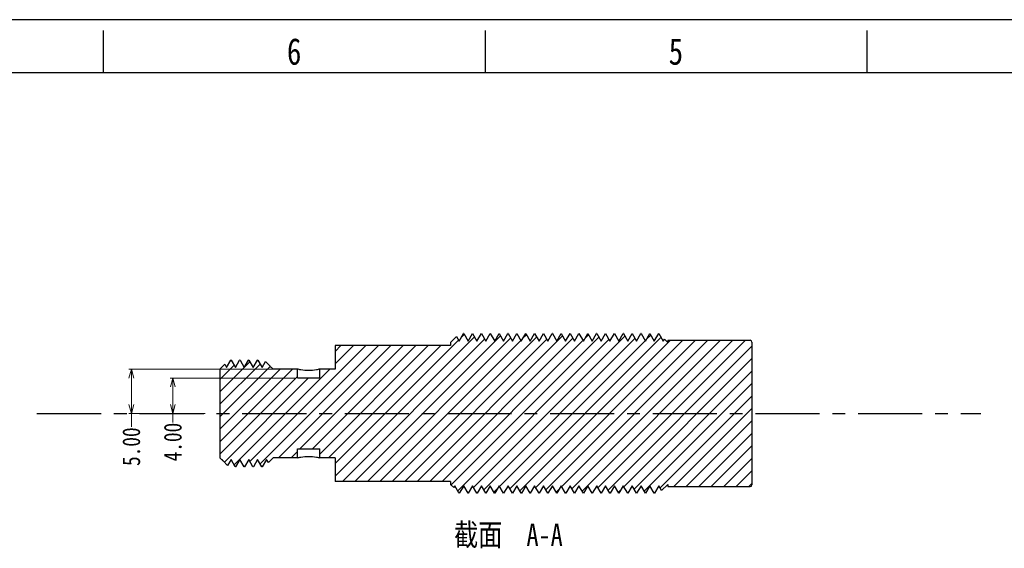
# Model space of a CAD drawing. Header units: inches. Extents: x 2658 to 3015, y -2152 to -1900.
# Tile 15 of 30: x 2741 to 2852, y -1960 to -1900. Entities that reach past the tile are written whole.
import ezdxf

# ---------------------------------------------------------------- set-up
doc = ezdxf.new("R2010")
doc.units = ezdxf.units.IN
doc.header["$LTSCALE"] = 0.64311
doc.header["$MEASUREMENT"] = 0
doc.header["$PDMODE"] = 3
doc.header["$PDSIZE"] = 0.3125
doc.linetypes.add('CENTER', pattern=[0.6, 0.375, -0.075, 0.075, -0.075])
doc.linetypes.add('PHANTOM', pattern=[0.8, 0.45, -0.05, 0.1, -0.05, 0.1, -0.05])
doc.layers.get('0').update_dxf_attribs({"linetype": 'CONTINUOUS'})
doc.layers.get('Defpoints').update_dxf_attribs({"linetype": 'CONTINUOUS'})
doc.layers.add('DEFAULT_3', color=7, linetype='PHANTOM')
doc.layers.add('图框', color=7, linetype='CONTINUOUS')
doc.styles.get("Standard").update_dxf_attribs({"font": 'txt', "width": 0.8})
doc.dimstyles.new('2.0', dxfattribs={"dimtxt": 2, "dimasz": 1, "dimexe": 0.3, "dimexo": 0.3, "dimgap": 0.09, "dimtad": 0, "dimzin": 0, "dimdsep": 46, "dimtxsty": 'Standard', "dimblk": 'OPEN30', "dimcen": 0, "dimclrd": 3, "dimclre": 3, "dimclrt": 4, "dimazin": 0, "dimtfac": 1, "dimtofl": 0, "dimtmove": 0, "dimatfit": 3, "dimldrblk": 'OPEN30', "dimfxl": 1, "dimtolj": 1, "dimtzin": 0, "dimlwd": 20, "dimlwe": 20, "dimarcsym": 0})

# ---------------------------------------------------------------- blocks, each defined once
blk = doc.blocks.new('_Open30')
at = {"color": 0, "linetype": 'ByBlock', "lineweight": -2}
for p, q in [((-1, 0.27), (0, 0)), ((0, 0), (-1, -0.27)), ((0, 0), (-1, 0))]:
    blk.add_line(p, q, dxfattribs=at)
blk = doc.blocks.new('*D13')
at = {"color": 3, "lineweight": 20}
for p, q in [((2772.18, -1940.45), (2758.12, -1940.45)), ((2758.42, -1941.45), (2758.42, -1943.45)), ((2762.08, -1944.45), (2758.12, -1944.45)), ((2758.42, -1944.45), (2758.42, -1945.45))]:
    blk.add_line(p, q, dxfattribs=at)
at = {"layer": 'Defpoints', "color": 0}
for p in [(2772.48, -1940.45), (2758.42, -1944.45), (2762.38, -1944.45)]:
    blk.add_point(p, dxfattribs=at)
at = {"color": 3, "lineweight": 20}
for p, rotation in [((2758.42, -1940.45), 90), ((2758.42, -1944.45), 270)]:
    blk.add_blockref('_Open30', p, dxfattribs=dict(at, rotation=rotation))
at = {"color": 4, "insert": (2758.42, -1947.67), "char_height": 2, "attachment_point": 5, "rotation": 90}
blk.add_mtext('\\A1;4.00', dxfattribs=at)
blk = doc.blocks.new('*D14')
at = {"color": 3, "lineweight": 20}
for p, q in [((2772.18, -1939.45), (2753.44, -1939.45)), ((2753.74, -1940.45), (2753.74, -1943.45)), ((2762.08, -1944.45), (2753.44, -1944.45)), ((2753.74, -1944.45), (2753.74, -1945.96))]:
    blk.add_line(p, q, dxfattribs=at)
at = {"layer": 'Defpoints', "color": 0}
for p in [(2772.48, -1939.45), (2753.74, -1944.45), (2762.38, -1944.45)]:
    blk.add_point(p, dxfattribs=at)
at = {"color": 3, "lineweight": 20}
for p, rotation in [((2753.74, -1939.45), 90), ((2753.74, -1944.45), 270)]:
    blk.add_blockref('_Open30', p, dxfattribs=dict(at, rotation=rotation))
at = {"color": 4, "insert": (2753.74, -1948.19), "char_height": 2, "attachment_point": 5, "rotation": 90}
blk.add_mtext('\\A1;5.00', dxfattribs=at)

msp = doc.modelspace()

# ---------------------------------------------------------------- hatches: boundary and pattern name
at = {"linetype": 'Continuous'}
h = msp.add_hatch(dxfattribs=at)
h.set_pattern_fill('XSEC0001', color=2, scale=0.994476, angle=45, style=0, pattern_type=0)
h.set_pattern_definition([(45, (2673.3805, -2088.6071), (-0.7032004, 0.7032004), [])])
edge = h.paths.add_edge_path()
edge.add_line((2763.727, -1939.447), (2763.727, -1949.447))
edge.add_line((2763.727, -1939.447), (2764.268, -1938.906))
edge.add_line((2764.268, -1938.906), (2764.477, -1939.269))
edge.add_line((2764.477, -1939.269), (2764.952, -1938.447))
edge.add_line((2765.002, -1938.447), (2764.952, -1938.447))
edge.add_line((2765.002, -1938.447), (2765.477, -1939.269))
edge.add_line((2765.477, -1939.269), (2765.952, -1938.447))
edge.add_line((2766.002, -1938.447), (2765.952, -1938.447))
edge.add_line((2766.002, -1938.447), (2766.477, -1939.269))
edge.add_line((2766.477, -1939.269), (2766.952, -1938.447))
edge.add_line((2767.002, -1938.447), (2766.952, -1938.447))
edge.add_line((2767.002, -1938.447), (2767.477, -1939.269))
edge.add_line((2767.477, -1939.269), (2767.952, -1938.447))
edge.add_line((2768.002, -1938.447), (2767.952, -1938.447))
edge.add_line((2768.002, -1938.447), (2768.477, -1939.269))
edge.add_line((2768.477, -1939.269), (2768.87, -1938.589))
edge.add_line((2769.378, -1939.097), (2768.87, -1938.589))
edge.add_line((2769.378, -1939.097), (2769.477, -1939.269))
edge.add_line((2769.477, -1939.269), (2769.504, -1939.223))
edge.add_line((2769.727, -1939.447), (2769.504, -1939.223))
edge.add_line((2772.477, -1939.447), (2769.727, -1939.447))
edge.add_line((2772.477, -1940.447), (2772.477, -1939.447))
edge.add_line((2772.477, -1940.447), (2774.977, -1940.447))
edge.add_line((2774.977, -1940.447), (2774.977, -1939.447))
edge.add_line((2776.727, -1939.447), (2774.977, -1939.447))
edge.add_line((2776.727, -1936.797), (2776.727, -1939.447))
edge.add_line((2789.727, -1936.797), (2776.727, -1936.797))
edge.add_line((2789.727, -1936.447), (2789.727, -1936.797))
edge.add_line((2789.727, -1936.447), (2790.405, -1935.769))
edge.add_line((2790.405, -1935.769), (2790.714, -1936.304))
edge.add_line((2790.714, -1936.304), (2791.209, -1935.447))
edge.add_line((2791.219, -1935.447), (2791.209, -1935.447))
edge.add_line((2791.219, -1935.447), (2791.714, -1936.304))
edge.add_line((2791.714, -1936.304), (2792.209, -1935.447))
edge.add_line((2792.219, -1935.447), (2792.209, -1935.447))
edge.add_line((2792.219, -1935.447), (2792.714, -1936.304))
edge.add_line((2792.714, -1936.304), (2793.209, -1935.447))
edge.add_line((2793.219, -1935.447), (2793.209, -1935.447))
edge.add_line((2793.219, -1935.447), (2793.714, -1936.304))
edge.add_line((2793.714, -1936.304), (2794.209, -1935.447))
edge.add_line((2794.219, -1935.447), (2794.209, -1935.447))
edge.add_line((2794.219, -1935.447), (2794.714, -1936.304))
edge.add_line((2794.714, -1936.304), (2795.209, -1935.447))
edge.add_line((2795.219, -1935.447), (2795.209, -1935.447))
edge.add_line((2795.219, -1935.447), (2795.714, -1936.304))
edge.add_line((2795.714, -1936.304), (2796.209, -1935.447))
edge.add_line((2796.219, -1935.447), (2796.209, -1935.447))
edge.add_line((2796.219, -1935.447), (2796.714, -1936.304))
edge.add_line((2796.714, -1936.304), (2797.209, -1935.447))
edge.add_line((2797.219, -1935.447), (2797.209, -1935.447))
edge.add_line((2797.219, -1935.447), (2797.714, -1936.304))
edge.add_line((2797.714, -1936.304), (2798.209, -1935.447))
edge.add_line((2798.219, -1935.447), (2798.209, -1935.447))
edge.add_line((2798.219, -1935.447), (2798.714, -1936.304))
edge.add_line((2798.714, -1936.304), (2799.209, -1935.447))
edge.add_line((2799.219, -1935.447), (2799.209, -1935.447))
edge.add_line((2799.219, -1935.447), (2799.714, -1936.304))
edge.add_line((2799.714, -1936.304), (2800.209, -1935.447))
edge.add_line((2800.219, -1935.447), (2800.209, -1935.447))
edge.add_line((2800.219, -1935.447), (2800.714, -1936.304))
edge.add_line((2800.714, -1936.304), (2801.209, -1935.447))
edge.add_line((2801.219, -1935.447), (2801.209, -1935.447))
edge.add_line((2801.219, -1935.447), (2801.714, -1936.304))
edge.add_line((2801.714, -1936.304), (2802.209, -1935.447))
edge.add_line((2802.219, -1935.447), (2802.209, -1935.447))
edge.add_line((2802.219, -1935.447), (2802.714, -1936.304))
edge.add_line((2802.714, -1936.304), (2803.209, -1935.447))
edge.add_line((2803.219, -1935.447), (2803.209, -1935.447))
edge.add_line((2803.219, -1935.447), (2803.714, -1936.304))
edge.add_line((2803.714, -1936.304), (2804.209, -1935.447))
edge.add_line((2804.219, -1935.447), (2804.209, -1935.447))
edge.add_line((2804.219, -1935.447), (2804.714, -1936.304))
edge.add_line((2804.714, -1936.304), (2805.209, -1935.447))
edge.add_line((2805.219, -1935.447), (2805.209, -1935.447))
edge.add_line((2805.219, -1935.447), (2805.714, -1936.304))
edge.add_line((2805.714, -1936.304), (2806.209, -1935.447))
edge.add_line((2806.219, -1935.447), (2806.209, -1935.447))
edge.add_line((2806.219, -1935.447), (2806.714, -1936.304))
edge.add_line((2806.714, -1936.304), (2807.209, -1935.447))
edge.add_line((2807.219, -1935.447), (2807.209, -1935.447))
edge.add_line((2807.219, -1935.447), (2807.714, -1936.304))
edge.add_line((2807.714, -1936.304), (2808.209, -1935.447))
edge.add_line((2808.219, -1935.447), (2808.209, -1935.447))
edge.add_line((2808.219, -1935.447), (2808.714, -1936.304))
edge.add_line((2808.714, -1936.304), (2809.209, -1935.447))
edge.add_line((2809.219, -1935.447), (2809.209, -1935.447))
edge.add_line((2809.219, -1935.447), (2809.714, -1936.304))
edge.add_line((2809.714, -1936.304), (2810.209, -1935.447))
edge.add_line((2810.219, -1935.447), (2810.209, -1935.447))
edge.add_line((2810.219, -1935.447), (2810.714, -1936.304))
edge.add_line((2810.714, -1936.304), (2811.209, -1935.447))
edge.add_line((2811.219, -1935.447), (2811.209, -1935.447))
edge.add_line((2811.219, -1935.447), (2811.714, -1936.304))
edge.add_line((2811.714, -1936.304), (2812.209, -1935.447))
edge.add_line((2812.219, -1935.447), (2812.209, -1935.447))
edge.add_line((2812.219, -1935.447), (2812.714, -1936.304))
edge.add_line((2812.714, -1936.304), (2813.209, -1935.447))
edge.add_line((2813.219, -1935.447), (2813.209, -1935.447))
edge.add_line((2813.219, -1935.447), (2813.714, -1936.304))
edge.add_line((2813.714, -1936.304), (2813.85, -1936.069))
edge.add_line((2814.227, -1936.447), (2813.85, -1936.069))
edge.add_line((2814.227, -1936.197), (2814.227, -1936.447))
edge.add_line((2814.227, -1936.197), (2823.527, -1936.197))
edge.add_arc((2823.527, -1936.397), 0.2, 0, 90)
edge.add_line((2823.727, -1936.397), (2823.727, -1952.497))
edge.add_arc((2823.527, -1952.497), 0.2, 270, 360)
edge.add_line((2814.227, -1952.697), (2823.527, -1952.697))
edge.add_line((2814.227, -1952.447), (2814.227, -1952.697))
edge.add_line((2814.227, -1952.447), (2813.533, -1953.141))
edge.add_line((2813.533, -1953.141), (2813.214, -1952.589))
edge.add_line((2813.214, -1952.589), (2812.719, -1953.447))
edge.add_line((2812.719, -1953.447), (2812.709, -1953.447))
edge.add_line((2812.709, -1953.447), (2812.214, -1952.589))
edge.add_line((2812.214, -1952.589), (2811.719, -1953.447))
edge.add_line((2811.719, -1953.447), (2811.709, -1953.447))
edge.add_line((2811.709, -1953.447), (2811.214, -1952.589))
edge.add_line((2811.214, -1952.589), (2810.719, -1953.447))
edge.add_line((2810.719, -1953.447), (2810.709, -1953.447))
edge.add_line((2810.709, -1953.447), (2810.214, -1952.589))
edge.add_line((2810.214, -1952.589), (2809.719, -1953.447))
edge.add_line((2809.719, -1953.447), (2809.709, -1953.447))
edge.add_line((2809.709, -1953.447), (2809.214, -1952.589))
edge.add_line((2809.214, -1952.589), (2808.719, -1953.447))
edge.add_line((2808.719, -1953.447), (2808.709, -1953.447))
edge.add_line((2808.709, -1953.447), (2808.214, -1952.589))
edge.add_line((2808.214, -1952.589), (2807.719, -1953.447))
edge.add_line((2807.719, -1953.447), (2807.709, -1953.447))
edge.add_line((2807.709, -1953.447), (2807.214, -1952.589))
edge.add_line((2807.214, -1952.589), (2806.719, -1953.447))
edge.add_line((2806.719, -1953.447), (2806.709, -1953.447))
edge.add_line((2806.709, -1953.447), (2806.214, -1952.589))
edge.add_line((2806.214, -1952.589), (2805.719, -1953.447))
edge.add_line((2805.719, -1953.447), (2805.709, -1953.447))
edge.add_line((2805.709, -1953.447), (2805.214, -1952.589))
edge.add_line((2805.214, -1952.589), (2804.719, -1953.447))
edge.add_line((2804.719, -1953.447), (2804.709, -1953.447))
edge.add_line((2804.709, -1953.447), (2804.214, -1952.589))
edge.add_line((2804.214, -1952.589), (2803.719, -1953.447))
edge.add_line((2803.719, -1953.447), (2803.709, -1953.447))
edge.add_line((2803.709, -1953.447), (2803.214, -1952.589))
edge.add_line((2803.214, -1952.589), (2802.719, -1953.447))
edge.add_line((2802.719, -1953.447), (2802.709, -1953.447))
edge.add_line((2802.709, -1953.447), (2802.214, -1952.589))
edge.add_line((2802.214, -1952.589), (2801.719, -1953.447))
edge.add_line((2801.719, -1953.447), (2801.709, -1953.447))
edge.add_line((2801.709, -1953.447), (2801.214, -1952.589))
edge.add_line((2801.214, -1952.589), (2800.719, -1953.447))
edge.add_line((2800.719, -1953.447), (2800.709, -1953.447))
edge.add_line((2800.709, -1953.447), (2800.214, -1952.589))
edge.add_line((2800.214, -1952.589), (2799.719, -1953.447))
edge.add_line((2799.719, -1953.447), (2799.709, -1953.447))
edge.add_line((2799.709, -1953.447), (2799.214, -1952.589))
edge.add_line((2799.214, -1952.589), (2798.719, -1953.447))
edge.add_line((2798.719, -1953.447), (2798.709, -1953.447))
edge.add_line((2798.709, -1953.447), (2798.214, -1952.589))
edge.add_line((2798.214, -1952.589), (2797.719, -1953.447))
edge.add_line((2797.719, -1953.447), (2797.709, -1953.447))
edge.add_line((2797.709, -1953.447), (2797.214, -1952.589))
edge.add_line((2797.214, -1952.589), (2796.719, -1953.447))
edge.add_line((2796.719, -1953.447), (2796.709, -1953.447))
edge.add_line((2796.709, -1953.447), (2796.214, -1952.589))
edge.add_line((2796.214, -1952.589), (2795.719, -1953.447))
edge.add_line((2795.719, -1953.447), (2795.709, -1953.447))
edge.add_line((2795.709, -1953.447), (2795.214, -1952.589))
edge.add_line((2795.214, -1952.589), (2794.719, -1953.447))
edge.add_line((2794.719, -1953.447), (2794.709, -1953.447))
edge.add_line((2794.709, -1953.447), (2794.214, -1952.589))
edge.add_line((2794.214, -1952.589), (2793.719, -1953.447))
edge.add_line((2793.719, -1953.447), (2793.709, -1953.447))
edge.add_line((2793.709, -1953.447), (2793.214, -1952.589))
edge.add_line((2793.214, -1952.589), (2792.719, -1953.447))
edge.add_line((2792.719, -1953.447), (2792.709, -1953.447))
edge.add_line((2792.709, -1953.447), (2792.214, -1952.589))
edge.add_line((2792.214, -1952.589), (2791.719, -1953.447))
edge.add_line((2791.719, -1953.447), (2791.709, -1953.447))
edge.add_line((2791.709, -1953.447), (2791.214, -1952.589))
edge.add_line((2791.214, -1952.589), (2790.722, -1953.441))
edge.add_line((2790.685, -1953.404), (2790.722, -1953.441))
edge.add_line((2790.685, -1953.404), (2790.214, -1952.589))
edge.add_line((2790.214, -1952.589), (2790.088, -1952.808))
edge.add_line((2789.727, -1952.447), (2790.088, -1952.808))
edge.add_line((2789.727, -1952.097), (2789.727, -1952.447))
edge.add_line((2789.727, -1952.097), (2776.727, -1952.097))
edge.add_line((2776.727, -1949.447), (2776.727, -1952.097))
edge.add_line((2776.727, -1949.447), (2774.977, -1949.447))
edge.add_line((2774.977, -1949.447), (2774.977, -1948.447))
edge.add_line((2772.477, -1948.447), (2774.977, -1948.447))
edge.add_line((2772.477, -1949.447), (2772.477, -1948.447))
edge.add_line((2772.477, -1949.447), (2769.727, -1949.447))
edge.add_line((2769.727, -1949.447), (2769.187, -1949.987))
edge.add_line((2769.187, -1949.987), (2768.977, -1949.624))
edge.add_line((2768.977, -1949.624), (2768.502, -1950.447))
edge.add_line((2768.502, -1950.447), (2768.452, -1950.447))
edge.add_line((2768.452, -1950.447), (2767.977, -1949.624))
edge.add_line((2767.977, -1949.624), (2767.502, -1950.447))
edge.add_line((2767.502, -1950.447), (2767.452, -1950.447))
edge.add_line((2767.452, -1950.447), (2766.977, -1949.624))
edge.add_line((2766.977, -1949.624), (2766.502, -1950.447))
edge.add_line((2766.502, -1950.447), (2766.452, -1950.447))
edge.add_line((2766.452, -1950.447), (2765.977, -1949.624))
edge.add_line((2765.977, -1949.624), (2765.502, -1950.447))
edge.add_line((2765.502, -1950.447), (2765.452, -1950.447))
edge.add_line((2765.452, -1950.447), (2764.977, -1949.624))
edge.add_line((2764.977, -1949.624), (2764.585, -1950.304))
edge.add_line((2764.077, -1949.796), (2764.585, -1950.304))
edge.add_line((2764.077, -1949.796), (2763.977, -1949.624))
edge.add_line((2763.977, -1949.624), (2763.951, -1949.67))
edge.add_line((2763.727, -1949.447), (2763.951, -1949.67))

# ---------------------------------------------------------------- linework, layer by layer
at = {"color": 7, "linetype": 'Continuous'}
for p, q in [((2789.727, -1936.447), (2790.405, -1935.769)), ((2790.405, -1935.769), (2790.714, -1936.304)), ((2790.714, -1936.304), (2791.209, -1935.447)), ((2791.219, -1935.447), (2791.209, -1935.447)), ((2791.219, -1935.447), (2791.714, -1936.304)), ((2791.714, -1936.304), (2792.209, -1935.447)), ((2792.219, -1935.447), (2792.209, -1935.447)), ((2792.219, -1935.447), (2792.714, -1936.304)), ((2792.714, -1936.304), (2793.209, -1935.447)), ((2793.219, -1935.447), (2793.209, -1935.447)), ((2793.219, -1935.447), (2793.714, -1936.304)), ((2793.714, -1936.304), (2794.209, -1935.447)), ((2794.219, -1935.447), (2794.209, -1935.447)), ((2794.219, -1935.447), (2794.714, -1936.304)), ((2794.714, -1936.304), (2795.209, -1935.447)), ((2795.219, -1935.447), (2795.209, -1935.447)), ((2795.219, -1935.447), (2795.714, -1936.304)), ((2795.714, -1936.304), (2796.209, -1935.447)), ((2796.219, -1935.447), (2796.209, -1935.447)), ((2796.219, -1935.447), (2796.714, -1936.304)), ((2796.714, -1936.304), (2797.209, -1935.447)), ((2797.219, -1935.447), (2797.209, -1935.447)), ((2797.219, -1935.447), (2797.714, -1936.304)), ((2797.714, -1936.304), (2798.209, -1935.447)), ((2798.219, -1935.447), (2798.209, -1935.447)), ((2798.219, -1935.447), (2798.714, -1936.304)), ((2798.714, -1936.304), (2799.209, -1935.447)), ((2799.219, -1935.447), (2799.209, -1935.447)), ((2799.219, -1935.447), (2799.714, -1936.304)), ((2799.714, -1936.304), (2800.209, -1935.447)), ((2800.219, -1935.447), (2800.209, -1935.447)), ((2800.219, -1935.447), (2800.714, -1936.304)), ((2800.714, -1936.304), (2801.209, -1935.447)), ((2801.219, -1935.447), (2801.209, -1935.447)), ((2801.219, -1935.447), (2801.714, -1936.304)), ((2801.714, -1936.304), (2802.209, -1935.447)), ((2802.219, -1935.447), (2802.209, -1935.447)), ((2802.219, -1935.447), (2802.714, -1936.304)), ((2802.714, -1936.304), (2803.209, -1935.447)), ((2803.219, -1935.447), (2803.209, -1935.447)), ((2803.219, -1935.447), (2803.714, -1936.304)), ((2803.714, -1936.304), (2804.209, -1935.447)), ((2804.219, -1935.447), (2804.209, -1935.447)), ((2804.219, -1935.447), (2804.714, -1936.304)), ((2804.714, -1936.304), (2805.209, -1935.447)), ((2805.219, -1935.447), (2805.209, -1935.447)), ((2805.219, -1935.447), (2805.714, -1936.304)), ((2805.714, -1936.304), (2806.209, -1935.447)), ((2806.219, -1935.447), (2806.209, -1935.447)), ((2806.219, -1935.447), (2806.714, -1936.304)), ((2806.714, -1936.304), (2807.209, -1935.447)), ((2807.219, -1935.447), (2807.209, -1935.447)), ((2807.219, -1935.447), (2807.714, -1936.304)), ((2807.714, -1936.304), (2808.209, -1935.447)), ((2808.219, -1935.447), (2808.209, -1935.447)), ((2808.219, -1935.447), (2808.714, -1936.304)), ((2808.714, -1936.304), (2809.209, -1935.447)), ((2809.219, -1935.447), (2809.209, -1935.447)), ((2809.219, -1935.447), (2809.714, -1936.304)), ((2809.714, -1936.304), (2810.209, -1935.447)), ((2810.219, -1935.447), (2810.209, -1935.447)), ((2810.219, -1935.447), (2810.714, -1936.304)), ((2810.714, -1936.304), (2811.209, -1935.447)), ((2811.219, -1935.447), (2811.209, -1935.447)), ((2811.219, -1935.447), (2811.714, -1936.304)), ((2811.714, -1936.304), (2812.209, -1935.447)), ((2812.219, -1935.447), (2812.209, -1935.447)), ((2812.219, -1935.447), (2812.714, -1936.304)), ((2812.714, -1936.304), (2813.209, -1935.447)), ((2813.219, -1935.447), (2813.209, -1935.447)), ((2813.219, -1935.447), (2813.714, -1936.304)), ((2813.714, -1936.304), (2813.85, -1936.069)), ((2814.227, -1936.447), (2813.85, -1936.069)), ((2814.227, -1936.197), (2823.527, -1936.197)), ((2814.227, -1936.197), (2814.227, -1936.447)), ((2823.727, -1936.397), (2823.727, -1952.497)), ((2776.727, -1936.797), (2776.727, -1939.447)), ((2789.727, -1936.797), (2776.727, -1936.797)), ((2789.727, -1936.447), (2789.727, -1936.797)), ((2764.477, -1939.269), (2764.952, -1938.447)), ((2765.002, -1938.447), (2764.952, -1938.447)), ((2765.002, -1938.447), (2765.477, -1939.269)), ((2765.477, -1939.269), (2765.952, -1938.447)), ((2766.002, -1938.447), (2765.952, -1938.447)), ((2766.002, -1938.447), (2766.477, -1939.269)), ((2766.477, -1939.269), (2766.952, -1938.447)), ((2767.002, -1938.447), (2766.952, -1938.447)), ((2767.002, -1938.447), (2767.477, -1939.269)), ((2767.477, -1939.269), (2767.952, -1938.447)), ((2768.002, -1938.447), (2767.952, -1938.447)), ((2768.002, -1938.447), (2768.477, -1939.269)), ((2768.477, -1939.269), (2768.87, -1938.589)), ((2769.378, -1939.097), (2768.87, -1938.589)), ((2763.727, -1939.447), (2764.268, -1938.906)), ((2763.727, -1939.447), (2763.727, -1949.447)), ((2764.268, -1938.906), (2764.477, -1939.269)), ((2769.378, -1939.097), (2769.477, -1939.269)), ((2769.477, -1939.269), (2769.504, -1939.223)), ((2769.727, -1939.447), (2769.504, -1939.223)), ((2772.477, -1939.447), (2769.727, -1939.447)), ((2772.477, -1940.447), (2772.477, -1939.447)), ((2774.977, -1940.447), (2774.977, -1939.447)), ((2776.727, -1939.447), (2774.977, -1939.447)), ((2772.477, -1940.447), (2774.977, -1940.447)), ((2772.477, -1949.447), (2772.477, -1948.447)), ((2772.477, -1948.447), (2774.977, -1948.447)), ((2774.977, -1949.447), (2774.977, -1948.447)), ((2763.727, -1949.447), (2763.951, -1949.67)), ((2763.977, -1949.624), (2763.951, -1949.67)), ((2764.077, -1949.796), (2763.977, -1949.624)), ((2764.977, -1949.624), (2764.585, -1950.304)), ((2765.452, -1950.447), (2764.977, -1949.624)), ((2765.977, -1949.624), (2765.502, -1950.447)), ((2766.452, -1950.447), (2765.977, -1949.624)), ((2766.977, -1949.624), (2766.502, -1950.447)), ((2767.452, -1950.447), (2766.977, -1949.624)), ((2767.977, -1949.624), (2767.502, -1950.447)), ((2768.452, -1950.447), (2767.977, -1949.624)), ((2768.977, -1949.624), (2768.502, -1950.447)), ((2769.187, -1949.987), (2768.977, -1949.624)), ((2769.727, -1949.447), (2769.187, -1949.987)), ((2772.477, -1949.447), (2769.727, -1949.447)), ((2776.727, -1949.447), (2774.977, -1949.447)), ((2776.727, -1949.447), (2776.727, -1952.097)), ((2764.077, -1949.796), (2764.585, -1950.304)), ((2765.502, -1950.447), (2765.452, -1950.447)), ((2766.502, -1950.447), (2766.452, -1950.447)), ((2767.502, -1950.447), (2767.452, -1950.447)), ((2768.502, -1950.447), (2768.452, -1950.447)), ((2789.727, -1952.097), (2776.727, -1952.097)), ((2789.727, -1952.097), (2789.727, -1952.447)), ((2789.727, -1952.447), (2790.088, -1952.808)), ((2790.214, -1952.589), (2790.088, -1952.808)), ((2790.685, -1953.404), (2790.214, -1952.589)), ((2791.214, -1952.589), (2790.722, -1953.441)), ((2791.709, -1953.447), (2791.214, -1952.589)), ((2792.214, -1952.589), (2791.719, -1953.447)), ((2792.709, -1953.447), (2792.214, -1952.589)), ((2793.214, -1952.589), (2792.719, -1953.447)), ((2793.709, -1953.447), (2793.214, -1952.589)), ((2794.214, -1952.589), (2793.719, -1953.447)), ((2794.709, -1953.447), (2794.214, -1952.589)), ((2795.214, -1952.589), (2794.719, -1953.447)), ((2795.709, -1953.447), (2795.214, -1952.589)), ((2796.214, -1952.589), (2795.719, -1953.447)), ((2796.709, -1953.447), (2796.214, -1952.589)), ((2797.214, -1952.589), (2796.719, -1953.447)), ((2797.709, -1953.447), (2797.214, -1952.589)), ((2798.214, -1952.589), (2797.719, -1953.447)), ((2798.709, -1953.447), (2798.214, -1952.589)), ((2799.214, -1952.589), (2798.719, -1953.447)), ((2799.709, -1953.447), (2799.214, -1952.589)), ((2800.214, -1952.589), (2799.719, -1953.447)), ((2800.709, -1953.447), (2800.214, -1952.589)), ((2801.214, -1952.589), (2800.719, -1953.447)), ((2801.709, -1953.447), (2801.214, -1952.589)), ((2802.214, -1952.589), (2801.719, -1953.447)), ((2802.709, -1953.447), (2802.214, -1952.589)), ((2803.214, -1952.589), (2802.719, -1953.447)), ((2803.709, -1953.447), (2803.214, -1952.589)), ((2804.214, -1952.589), (2803.719, -1953.447)), ((2804.709, -1953.447), (2804.214, -1952.589)), ((2805.214, -1952.589), (2804.719, -1953.447)), ((2805.709, -1953.447), (2805.214, -1952.589)), ((2806.214, -1952.589), (2805.719, -1953.447)), ((2806.709, -1953.447), (2806.214, -1952.589)), ((2807.214, -1952.589), (2806.719, -1953.447)), ((2807.709, -1953.447), (2807.214, -1952.589)), ((2808.214, -1952.589), (2807.719, -1953.447)), ((2808.709, -1953.447), (2808.214, -1952.589)), ((2809.214, -1952.589), (2808.719, -1953.447)), ((2809.709, -1953.447), (2809.214, -1952.589)), ((2810.214, -1952.589), (2809.719, -1953.447)), ((2810.709, -1953.447), (2810.214, -1952.589)), ((2811.214, -1952.589), (2810.719, -1953.447)), ((2811.709, -1953.447), (2811.214, -1952.589)), ((2812.214, -1952.589), (2811.719, -1953.447)), ((2812.709, -1953.447), (2812.214, -1952.589)), ((2813.214, -1952.589), (2812.719, -1953.447)), ((2813.533, -1953.141), (2813.214, -1952.589)), ((2814.227, -1952.447), (2813.533, -1953.141)), ((2814.227, -1952.447), (2814.227, -1952.697)), ((2814.227, -1952.697), (2823.527, -1952.697)), ((2790.685, -1953.404), (2790.722, -1953.441)), ((2791.719, -1953.447), (2791.709, -1953.447)), ((2792.719, -1953.447), (2792.709, -1953.447)), ((2793.719, -1953.447), (2793.709, -1953.447)), ((2794.719, -1953.447), (2794.709, -1953.447)), ((2795.719, -1953.447), (2795.709, -1953.447)), ((2796.719, -1953.447), (2796.709, -1953.447)), ((2797.719, -1953.447), (2797.709, -1953.447)), ((2798.719, -1953.447), (2798.709, -1953.447)), ((2799.719, -1953.447), (2799.709, -1953.447)), ((2800.719, -1953.447), (2800.709, -1953.447)), ((2801.719, -1953.447), (2801.709, -1953.447)), ((2802.719, -1953.447), (2802.709, -1953.447)), ((2803.719, -1953.447), (2803.709, -1953.447)), ((2804.719, -1953.447), (2804.709, -1953.447)), ((2805.719, -1953.447), (2805.709, -1953.447)), ((2806.719, -1953.447), (2806.709, -1953.447)), ((2807.719, -1953.447), (2807.709, -1953.447)), ((2808.719, -1953.447), (2808.709, -1953.447)), ((2809.719, -1953.447), (2809.709, -1953.447)), ((2810.719, -1953.447), (2810.709, -1953.447)), ((2811.719, -1953.447), (2811.709, -1953.447)), ((2812.719, -1953.447), (2812.709, -1953.447))]:
    msp.add_line(p, q, dxfattribs=at)
for centre, start, end in [((2823.527, -1936.397), 0, 90), ((2823.527, -1952.497), 270, 0)]:
    msp.add_arc(centre, 0.2, start, end, dxfattribs=at)
for points, knots in [([(2773.727, -1939.605), (2773.432, -1939.605), (2773.01, -1939.566), (2772.598, -1939.477), (2772.477, -1939.447)], [0, 0, 0, 0, 0.7032225, 1, 1, 1, 1]), ([(2774.977, -1939.447), (2774.856, -1939.477), (2774.445, -1939.566), (2774.023, -1939.605), (2773.727, -1939.605)], [0, 0, 0, 0, 0.2967759, 1, 1, 1, 1]), ([(2772.477, -1949.447), (2772.598, -1949.416), (2773.01, -1949.327), (2773.432, -1949.288), (2773.727, -1949.288)], [0, 0, 0, 0, 0.2967775, 1, 1, 1, 1]), ([(2773.727, -1949.288), (2774.023, -1949.288), (2774.445, -1949.327), (2774.856, -1949.416), (2774.977, -1949.447)], [0, 0, 0, 0, 0.7032241, 1, 1, 1, 1])]:
    msp.add_open_spline(points, degree=3, knots=knots, dxfattribs=at)
at = {"layer": 'DEFAULT_3', "color": 7, "linetype": 'CENTER', "ltscale": 30}
msp.add_line((2743.085, -1944.447), (2849.547, -1944.447), dxfattribs=at)
at = {"layer": '图框'}
for p, q in [((3014.873, -1900.056), (2658.472, -1900.056)), ((2750.572, -1901.256), (2750.572, -1906.056)), ((2793.622, -1901.256), (2793.622, -1906.056)), ((2836.672, -1901.256), (2836.672, -1906.056)), ((3008.873, -1906.056), (2664.472, -1906.056))]:
    msp.add_line(p, q, dxfattribs=at)

# ---------------------------------------------------------------- texts
at = {"color": 7, "linetype": 'Continuous', "insert": (2790.122, -1956.869), "char_height": 2.5, "width": 50.4204, "attachment_point": 1, "line_spacing_factor": 0.9}
msp.add_mtext('{\\fSimSun|b0|i0|c134|p2;截面}  A-A', dxfattribs=at)
at = {"layer": '图框', "char_height": 3, "width": 2.40001, "attachment_point": 5}
for s, insert in [('6', (2772.097, -1903.656)), ('5', (2815.147, -1903.656))]:
    msp.add_mtext(s, dxfattribs=dict(at, insert=insert))

# ---------------------------------------------------------------- dimensions: what is measured, and where the dimension line sits
at = {"color": 1}
dim = msp.add_linear_dim(base=(2753.739, -1944.447), p1=(2772.477, -1939.447), p2=(2762.379, -1944.447), angle=90, dimstyle='2.0', dxfattribs=at)
dim.commit()
dim.dimension.update_dxf_attribs({"geometry": '*D14', "text_midpoint": (2753.739, -1948.187), "dimtype": 160})
dim = msp.add_linear_dim(base=(2758.422, -1944.447), p1=(2772.477, -1940.447), p2=(2762.379, -1944.447), angle=90, dimstyle='2.0', dxfattribs=at)
dim.commit()
dim.dimension.update_dxf_attribs({"geometry": '*D13', "text_midpoint": (2758.422, -1947.67)})

doc.saveas('drawing.dxf')
